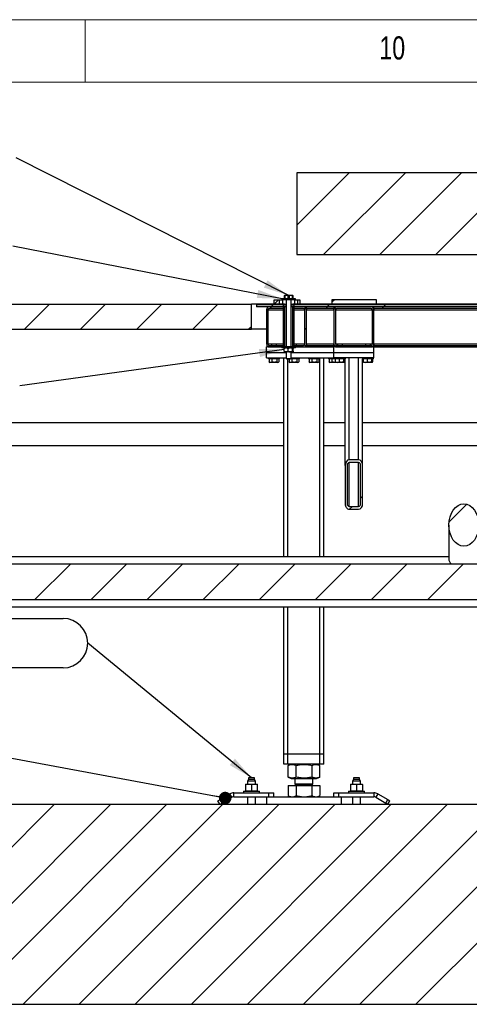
# Model space of a CAD drawing. Header units: millimetres. Extents: x 5 to 589, y 5 to 415.
# Tile 87 of 90: x 442 to 478, y 336 to 415. Entities that reach past the tile are written whole.
import ezdxf

# ---------------------------------------------------------------- set-up
doc = ezdxf.new("R2010")
doc.units = ezdxf.units.MM
doc.layers.add('NOTES', color=6, linetype='Continuous')
doc.layers.add('TRAIT-FINS', color=9, linetype='Continuous')
doc.layers.add('TRAIT-FORT', color=4, linetype='Continuous', lineweight=25)
doc.styles.add('SLDTEXTSTYLE0', font='TXT', dxfattribs={"width": 0.75})
doc.dimstyles.new('SLDDIMSTYLE2', dxfattribs={"dimtxt": 0.18, "dimasz": 2, "dimexe": 0, "dimexo": 0.0625, "dimgap": 0, "dimtad": 0, "dimtih": 1, "dimtoh": 1, "dimdec": 0, "dimrnd": 1e-09, "dimzin": 0, "dimdsep": 46, "dimtxsty": 'Standard', "dimsah": 1, "dimcen": 0.09, "dimadec": 0, "dimazin": 0, "dimtfac": 2, "dimtdec": 0, "dimtofl": 0, "dimtmove": 0, "dimatfit": 3, "dimfxl": 1, "dimfrac": 2, "dimtolj": 1, "dimtzin": 0, "dimarcsym": 0})
doc.dimstyles.new('SLDDIMSTYLE3', dxfattribs={"dimtxt": 0.18, "dimasz": 1, "dimexe": 0, "dimexo": 0.0625, "dimgap": 0, "dimtad": 0, "dimtih": 1, "dimtoh": 1, "dimdec": 0, "dimrnd": 1e-09, "dimzin": 0, "dimdsep": 46, "dimtxsty": 'Standard', "dimblk1": 'DOT', "dimblk2": 'DOT', "dimsah": 1, "dimcen": 0.09, "dimadec": 0, "dimazin": 0, "dimtfac": 1, "dimtdec": 0, "dimtofl": 0, "dimtmove": 0, "dimatfit": 3, "dimldrblk": 'DOT', "dimfxl": 1, "dimfrac": 2, "dimtolj": 1, "dimtzin": 0, "dimarcsym": 0})

# ---------------------------------------------------------------- blocks, each defined once
blk = doc.blocks.new('SW_HATCH_0')
at = {"layer": 'TRAIT-FINS', "color": 0}
for p, q in [((28.069, 50.52), (23.874, 46.325)), ((32.559, 50.52), (26.014, 43.974)), ((37.049, 50.52), (30.504, 43.974)), ((41.539, 50.52), (34.994, 43.974)), ((22.395, 40.356), (22.048, 40.008)), ((26.885, 40.356), (26.681, 40.152)), ((4.079, 40), (2.079, 38)), ((8.569, 40), (6.569, 38)), ((13.059, 40), (11.059, 38)), ((17.549, 40), (15.549, 38)), ((21.559, 39.52), (21.439, 39.4)), ((21.819, 39.78), (21.699, 39.66)), ((21.979, 39.94), (21.819, 39.78)), ((22.039, 40), (21.979, 39.94)), ((26.31, 39.78), (26.19, 39.66)), ((26.47, 39.94), (26.31, 39.78)), ((26.53, 40), (26.47, 39.94)), ((30.8, 39.78), (30.68, 39.66)), ((30.96, 39.94), (30.8, 39.78)), ((31.02, 40), (30.96, 39.94)), ((30.039, 39.02), (29.919, 38.9)), ((20.239, 38.2), (20.039, 38)), ((24.639, 38.11), (24.519, 37.99)), ((23.64, 37.11), (23.52, 36.99)), ((27.72, 36.7), (27.6, 36.58)), ((29.139, 24.649), (28.979, 24.489)), ((28.315, 23.825), (28.089, 23.598)), ((37.47, 24), (36.052, 22.582)), ((5.774, 19.244), (2.885, 16.356)), ((10.264, 19.244), (7.375, 16.356)), ((14.754, 19.244), (11.866, 16.356)), ((19.244, 19.244), (16.356, 16.356)), ((23.734, 19.244), (20.846, 16.356)), ((28.225, 19.244), (25.336, 16.356)), ((32.715, 19.244), (29.826, 16.356)), ((37.205, 19.244), (34.316, 16.356)), ((4.49, 0), (-3.761, -8.251)), ((8.98, 0), (-3.761, -12.741)), ((13.47, 0), (-2.53, -16)), ((17.961, 0), (1.961, -16)), ((35.921, 0), (19.921, -16)), ((40.411, 0), (24.411, -16)), ((44.901, 0), (28.901, -16)), ((22.451, 0), (6.451, -16)), ((26.941, 0), (10.941, -16)), ((31.431, 0), (15.431, -16)), ((49.391, 0), (33.391, -16))]:
    blk.add_line(p, q, dxfattribs=at)
blk = doc.blocks.new('_Dot')
at = {"color": 0, "linetype": 'ByBlock', "lineweight": -2}
blk.add_line((-0.5, 0), (-1, 0), dxfattribs=at)
at = {"color": 0, "linetype": 'ByBlock', "const_width": 0.5}
blk.add_lwpolyline([(-0.25, 0, 1), (0.25, 0, 1)], format="xyb", close=True, dxfattribs=at)
blk = doc.blocks.new('SW_NOTE_7')
at = {"layer": 'NOTES', "color": 0}
for p, q in [((-54.428, 1.975), (-1.975, 1.975)), ((-1.975, -1.975), (-54.428, -1.975))]:
    blk.add_line(p, q, dxfattribs=at)
for centre, start, end in [((-54.428, 0), 90, 270), ((-1.975, 0), 270, 90)]:
    blk.add_arc(centre, 1.975, start, end, dxfattribs=at)
at = {"layer": 'NOTES', "color": 0, "insert": (-28.278, 1.589), "char_height": 3, "attachment_point": 2, "style": 'SLDTEXTSTYLE0'}
blk.add_mtext('Cheville HSA M16x137 HILTI', dxfattribs=at)

msp = doc.modelspace()

# ---------------------------------------------------------------- linework, layer by layer
at = {"color": 7, "linetype": 'Continuous', "lineweight": 18}
for p, q in [((589, 415), (5, 415)), ((447, 410), (447, 415)), ((584, 410), (10, 410))]:
    msp.add_line(p, q, dxfattribs=at)
at = {"layer": 'TRAIT-FORT', "color": 4, "linetype": 'Continuous', "lineweight": 25}
for p, q in [((463.942, 402.762), (463.942, 396.217)), ((517.996, 402.762), (463.942, 402.762)), ((463.942, 396.217), (517.996, 396.217)), ((436.307, 392.242), (460.307, 392.242)), ((460.307, 390.242), (460.307, 392.242)), ((460.707, 392.242), (460.307, 392.242)), ((460.707, 392.242), (460.707, 392.182)), ((462.867, 392.242), (460.707, 392.242)), ((462.115, 392.598), (462.558, 392.598)), ((462.115, 392.242), (462.115, 392.598)), ((462.115, 392.242), (462.558, 392.242)), ((462.558, 392.242), (462.558, 392.598)), ((462.558, 392.598), (462.747, 392.598)), ((462.747, 392.678), (462.747, 392.598)), ((463.827, 392.678), (462.747, 392.678)), ((463.827, 392.598), (462.747, 392.598)), ((462.798, 392.598), (462.798, 392.242)), ((462.867, 392.182), (462.867, 392.242)), ((462.943, 392.242), (462.867, 392.242)), ((462.943, 392.242), (463.087, 392.242)), ((462.988, 392.958), (462.947, 392.947)), ((462.947, 392.938), (462.982, 392.938)), ((462.947, 392.678), (462.947, 392.938)), ((462.982, 392.938), (462.982, 392.678)), ((462.988, 392.958), (463.586, 392.958)), ((463.087, 392.598), (463.087, 388.822)), ((463.252, 392.938), (463.322, 392.938)), ((463.252, 392.678), (463.252, 392.938)), ((463.322, 392.938), (463.322, 392.678)), ((463.487, 388.822), (463.487, 392.598)), ((463.487, 392.242), (463.631, 392.242)), ((463.627, 392.947), (463.586, 392.958)), ((463.592, 392.938), (463.627, 392.938)), ((463.592, 392.678), (463.592, 392.938)), ((463.627, 392.938), (463.627, 392.678)), ((463.707, 392.242), (463.631, 392.242)), ((463.707, 392.242), (463.707, 392.182)), ((466.749, 392.242), (463.707, 392.242)), ((463.748, 392.598), (463.748, 392.242)), ((463.827, 392.598), (463.827, 392.678)), ((463.827, 392.598), (463.988, 392.598)), ((463.988, 392.598), (463.988, 392.242)), ((463.988, 392.598), (464.176, 392.598)), ((463.988, 392.242), (464.176, 392.242)), ((464.176, 392.598), (464.176, 392.242)), ((466.749, 392.598), (466.749, 392.242)), ((470.304, 392.598), (466.749, 392.598)), ((470.304, 392.242), (466.749, 392.242)), ((470.304, 392.242), (470.304, 392.598)), ((511.645, 392.242), (470.304, 392.242)), ((462.867, 392.182), (460.707, 392.182)), ((460.707, 392.182), (460.707, 392.022)), ((462.867, 392.022), (460.707, 392.022)), ((461.507, 391.782), (461.507, 389.062)), ((461.627, 391.782), (461.627, 389.062)), ((461.627, 391.782), (462.867, 391.782)), ((462.867, 392.022), (461.747, 392.022)), ((462.867, 391.902), (461.747, 391.902)), ((462.867, 392.182), (463.087, 392.182)), ((462.867, 392.022), (462.867, 392.182)), ((462.867, 388.822), (462.867, 392.022)), ((462.987, 392.022), (462.867, 392.022)), ((462.867, 391.902), (462.867, 392.022)), ((462.987, 388.822), (462.987, 392.022)), ((463.087, 392.022), (462.987, 392.022)), ((463.487, 392.182), (463.707, 392.182)), ((463.587, 392.022), (463.487, 392.022)), ((463.587, 392.022), (463.587, 388.822)), ((463.707, 392.022), (463.587, 392.022)), ((518.243, 392.182), (463.707, 392.182)), ((463.707, 392.182), (463.707, 392.022)), ((463.707, 392.022), (463.707, 388.822)), ((463.707, 392.022), (463.707, 391.902)), ((464.467, 392.022), (463.707, 392.022)), ((518.243, 392.022), (463.707, 392.022)), ((464.467, 391.902), (463.707, 391.902)), ((463.707, 391.782), (464.587, 391.782)), ((464.587, 389.062), (464.587, 391.782)), ((464.707, 391.902), (464.707, 392.022)), ((466.907, 392.022), (464.707, 392.022)), ((466.907, 391.902), (464.707, 391.902)), ((464.707, 391.902), (464.707, 391.782)), ((464.707, 391.782), (466.907, 391.782)), ((464.707, 389.062), (464.707, 391.782)), ((466.907, 392.022), (466.907, 391.902)), ((466.907, 391.782), (466.907, 391.902)), ((466.907, 391.782), (466.907, 389.062)), ((467.027, 391.782), (467.027, 389.062)), ((467.027, 391.782), (469.987, 391.782)), ((469.867, 392.022), (467.147, 392.022)), ((469.867, 391.902), (467.147, 391.902)), ((469.987, 389.062), (469.987, 391.782)), ((511.707, 392.022), (470.107, 392.022)), ((470.107, 391.902), (470.107, 392.022)), ((511.707, 391.902), (470.107, 391.902)), ((470.107, 391.902), (470.107, 391.782)), ((470.107, 391.782), (511.707, 391.782)), ((470.107, 389.062), (470.107, 391.782)), ((436.307, 390.242), (460.307, 390.242)), ((461.507, 390.242), (460.307, 390.242)), ((461.747, 388.822), (461.507, 388.822)), ((461.507, 388.342), (461.507, 388.822)), ((463.087, 388.342), (461.507, 388.342)), ((461.507, 387.942), (461.507, 388.342)), ((461.627, 389.062), (461.935, 389.062)), ((461.747, 388.942), (462.867, 388.942)), ((461.747, 388.822), (462.867, 388.822)), ((461.935, 389.062), (461.907, 389.034)), ((461.907, 389.034), (461.907, 388.942)), ((461.945, 389.034), (461.907, 389.034)), ((461.935, 389.062), (461.968, 389.062)), ((462.307, 389.034), (461.945, 389.034)), ((461.968, 389.062), (462.279, 389.062)), ((462.307, 389.034), (462.279, 389.062)), ((462.279, 389.062), (462.867, 389.062)), ((462.307, 388.942), (462.307, 389.034)), ((462.747, 388.822), (462.747, 388.742)), ((463.827, 388.822), (462.747, 388.822)), ((463.827, 388.742), (462.747, 388.742)), ((462.867, 388.822), (462.867, 388.942)), ((462.987, 388.822), (462.867, 388.822)), ((462.924, 388.474), (462.924, 388.689)), ((462.947, 388.742), (462.942, 388.737)), ((463.08, 388.422), (462.947, 388.422)), ((462.987, 388.822), (463.087, 388.822)), ((463.417, 388.422), (463.08, 388.422)), ((463.087, 388.422), (463.087, 387.907)), ((463.236, 388.474), (463.236, 388.689)), ((463.624, 388.422), (463.417, 388.422)), ((463.487, 388.822), (463.587, 388.822)), ((463.487, 387.907), (463.487, 388.422)), ((466.907, 388.342), (463.487, 388.342)), ((463.707, 388.822), (463.587, 388.822)), ((463.598, 388.474), (463.598, 388.689)), ((463.632, 388.737), (463.627, 388.742)), ((463.637, 388.727), (463.65, 388.689)), ((463.65, 388.474), (463.65, 388.689)), ((463.707, 389.062), (463.879, 389.062)), ((463.907, 389.034), (463.707, 389.034)), ((463.707, 388.942), (463.707, 388.822)), ((463.707, 388.942), (464.467, 388.942)), ((463.707, 388.822), (464.467, 388.822)), ((463.827, 388.742), (463.827, 388.822)), ((463.907, 389.034), (463.879, 389.062)), ((463.879, 389.062), (464.587, 389.062)), ((463.907, 388.942), (463.907, 389.034)), ((464.467, 388.822), (464.707, 388.822)), ((464.707, 389.062), (466.907, 389.062)), ((464.707, 389.062), (464.707, 388.942)), ((464.707, 388.822), (464.707, 388.942)), ((464.707, 388.942), (466.907, 388.942)), ((464.707, 388.822), (466.907, 388.822)), ((466.907, 388.942), (466.907, 389.062)), ((466.907, 388.942), (466.907, 388.822)), ((467.147, 388.822), (466.907, 388.822)), ((466.907, 388.342), (466.907, 388.822)), ((470.107, 388.342), (466.907, 388.342)), ((466.907, 387.942), (466.907, 388.342)), ((467.027, 389.062), (467.215, 389.062)), ((467.147, 388.942), (469.867, 388.942)), ((467.147, 388.822), (469.867, 388.822)), ((467.215, 389.062), (467.187, 389.034)), ((467.187, 389.034), (467.187, 388.942)), ((467.257, 389.034), (467.187, 389.034)), ((467.215, 389.062), (467.275, 389.062)), ((467.587, 389.034), (467.257, 389.034)), ((467.275, 389.062), (467.559, 389.062)), ((467.587, 389.034), (467.559, 389.062)), ((467.559, 389.062), (469.455, 389.062)), ((467.587, 388.942), (467.587, 389.034)), ((469.455, 389.062), (469.427, 389.034)), ((469.427, 389.034), (469.427, 388.942)), ((469.497, 389.034), (469.427, 389.034)), ((469.455, 389.062), (469.515, 389.062)), ((469.827, 389.034), (469.497, 389.034)), ((469.515, 389.062), (469.799, 389.062)), ((469.827, 389.034), (469.799, 389.062)), ((469.799, 389.062), (469.987, 389.062)), ((469.827, 388.942), (469.827, 389.034)), ((470.107, 388.822), (469.867, 388.822)), ((470.107, 389.062), (511.707, 389.062)), ((470.107, 389.062), (470.107, 388.942)), ((470.107, 388.942), (511.707, 388.942)), ((470.107, 388.822), (470.107, 388.942)), ((470.107, 388.822), (511.707, 388.822)), ((470.107, 388.342), (470.107, 388.822)), ((470.107, 387.942), (470.107, 388.342)), ((461.507, 387.942), (463.087, 387.942)), ((461.667, 387.942), (461.667, 387.862)), ((461.927, 387.862), (461.667, 387.862)), ((461.716, 387.862), (461.716, 387.623)), ((461.735, 387.612), (461.716, 387.623)), ((461.735, 387.611), (461.784, 387.582)), ((461.846, 387.582), (461.784, 387.582)), ((462.43, 387.582), (461.846, 387.582)), ((462.547, 387.862), (461.927, 387.862)), ((461.949, 387.862), (461.949, 387.623)), ((462.339, 387.862), (462.339, 387.623)), ((462.43, 387.582), (462.478, 387.611)), ((462.497, 387.862), (462.497, 387.623)), ((462.547, 387.862), (462.547, 387.942)), ((462.907, 372.042), (462.907, 387.942)), ((463.087, 387.907), (463.137, 387.878)), ((463.087, 387.907), (463.487, 387.907)), ((463.137, 387.878), (463.437, 387.878)), ((463.227, 372.042), (463.227, 387.878)), ((463.267, 387.878), (463.267, 387.862)), ((463.527, 387.862), (463.267, 387.862)), ((463.316, 387.862), (463.316, 387.623)), ((463.335, 387.612), (463.316, 387.623)), ((463.335, 387.611), (463.384, 387.582)), ((463.446, 387.582), (463.384, 387.582)), ((463.437, 387.878), (463.487, 387.907)), ((464.03, 387.582), (463.446, 387.582)), ((463.487, 387.942), (466.907, 387.942)), ((464.147, 387.862), (463.527, 387.862)), ((463.549, 387.862), (463.549, 387.623)), ((463.939, 387.862), (463.939, 387.623)), ((464.03, 387.582), (464.078, 387.611)), ((464.097, 387.862), (464.097, 387.623)), ((464.147, 387.862), (464.147, 387.942)), ((464.867, 387.942), (464.867, 387.862)), ((465.127, 387.862), (464.867, 387.862)), ((464.916, 387.862), (464.916, 387.623)), ((464.935, 387.612), (464.916, 387.623)), ((464.935, 387.611), (464.984, 387.582)), ((465.046, 387.582), (464.984, 387.582)), ((465.63, 387.582), (465.046, 387.582)), ((465.747, 387.862), (465.127, 387.862)), ((465.149, 387.862), (465.149, 387.623)), ((465.539, 387.862), (465.539, 387.623)), ((465.63, 387.582), (465.678, 387.611)), ((465.697, 387.862), (465.697, 387.623)), ((465.747, 387.862), (465.747, 387.942)), ((465.787, 372.042), (465.787, 387.942)), ((466.107, 372.042), (466.107, 387.942)), ((466.467, 387.942), (466.467, 387.862)), ((466.727, 387.862), (466.467, 387.862)), ((466.516, 387.862), (466.516, 387.623)), ((466.535, 387.612), (466.516, 387.623)), ((466.535, 387.611), (466.584, 387.582)), ((466.646, 387.582), (466.584, 387.582)), ((467.064, 387.582), (466.646, 387.582)), ((466.947, 387.862), (466.727, 387.862)), ((466.749, 387.862), (466.749, 387.623)), ((470.107, 387.942), (466.907, 387.942)), ((466.947, 387.942), (466.947, 387.862)), ((467.305, 387.862), (466.947, 387.862)), ((467.017, 387.862), (467.017, 387.623)), ((467.04, 387.596), (467.064, 387.582)), ((467.178, 387.582), (467.064, 387.582)), ((467.71, 387.582), (467.178, 387.582)), ((467.827, 387.862), (467.305, 387.862)), ((467.317, 387.862), (467.317, 387.623)), ((467.686, 387.862), (467.686, 387.623)), ((467.71, 387.582), (467.733, 387.596)), ((467.756, 387.862), (467.756, 387.623)), ((467.807, 379.348), (467.807, 387.862)), ((467.827, 387.862), (467.827, 387.942)), ((468.127, 379.801), (468.127, 387.942)), ((468.887, 379.801), (468.887, 387.942)), ((469.187, 387.942), (469.187, 387.862)), ((469.545, 387.862), (469.187, 387.862)), ((469.207, 379.348), (469.207, 387.862)), ((469.257, 387.862), (469.257, 387.623)), ((469.28, 387.596), (469.304, 387.582)), ((469.418, 387.582), (469.304, 387.582)), ((469.95, 387.582), (469.418, 387.582)), ((470.067, 387.862), (469.545, 387.862)), ((469.557, 387.862), (469.557, 387.623)), ((469.926, 387.862), (469.926, 387.623)), ((469.95, 387.582), (469.973, 387.596)), ((469.996, 387.862), (469.996, 387.623)), ((470.067, 387.862), (470.067, 387.942)), ((462.907, 382.742), (436.307, 382.742)), ((467.807, 382.742), (466.107, 382.742)), ((496.361, 382.742), (469.207, 382.742)), ((436.307, 380.942), (462.907, 380.942)), ((466.107, 380.942), (467.807, 380.942)), ((469.207, 380.942), (497.446, 380.942)), ((468.887, 379.801), (468.127, 379.801)), ((467.807, 379.348), (467.807, 376.293)), ((467.967, 379.348), (467.967, 376.293)), ((468.887, 379.574), (468.127, 379.574)), ((468.127, 376.067), (468.127, 379.574)), ((468.887, 376.067), (468.887, 379.574)), ((469.047, 376.293), (469.047, 379.348)), ((469.207, 376.293), (469.207, 379.348)), ((468.127, 376.067), (468.887, 376.067)), ((468.127, 375.841), (468.887, 375.841)), ((476.107, 374.577), (476.107, 371.836)), ((476.107, 372.042), (436.307, 372.042)), ((436.307, 371.487), (502.387, 371.487)), ((502.387, 368.598), (436.307, 368.598)), ((436.307, 368.042), (482.31, 368.042)), ((462.907, 356.262), (462.907, 368.042)), ((463.227, 356.262), (463.227, 368.042)), ((465.787, 356.262), (465.787, 368.042)), ((466.107, 356.262), (466.107, 368.042)), ((463.227, 356.262), (462.907, 356.262)), ((462.907, 355.462), (462.907, 356.262)), ((465.787, 356.262), (463.227, 356.262)), ((463.227, 355.462), (463.227, 356.262)), ((466.107, 356.262), (465.787, 356.262)), ((465.787, 355.462), (465.787, 356.262)), ((466.107, 355.462), (466.107, 356.262)), ((463.227, 355.462), (462.907, 355.462)), ((465.787, 355.462), (463.227, 355.462)), ((463.246, 355.36), (463.236, 355.357)), ((463.236, 354.408), (463.236, 355.357)), ((463.497, 355.462), (463.245, 355.36)), ((463.885, 354.408), (463.885, 355.357)), ((465.155, 354.408), (465.155, 355.357)), ((465.768, 355.36), (465.516, 355.462)), ((465.777, 354.408), (465.777, 355.357)), ((466.107, 355.462), (465.787, 355.462)), ((459.828, 353.854), (460.068, 353.854)), ((459.828, 353.828), (459.828, 353.309)), ((460.064, 354.222), (459.988, 354.09)), ((459.988, 354.09), (459.988, 353.854)), ((460.628, 354.09), (459.988, 354.09)), ((460.064, 354.362), (460.064, 354.222)), ((460.552, 354.362), (460.064, 354.362)), ((460.552, 354.222), (460.064, 354.222)), ((460.068, 353.854), (460.548, 353.854)), ((460.308, 353.828), (460.308, 353.309)), ((460.548, 353.854), (460.788, 353.854)), ((460.552, 354.222), (460.552, 354.362)), ((460.628, 354.09), (460.552, 354.222)), ((460.628, 353.854), (460.628, 354.09)), ((460.788, 353.309), (460.788, 353.828)), ((463.236, 354.408), (463.246, 354.404)), ((463.236, 353.734), (463.236, 352.941)), ((463.236, 353.734), (463.885, 353.734)), ((463.245, 354.404), (463.497, 354.302)), ((463.484, 353.742), (463.484, 353.734)), ((463.484, 353.742), (465.529, 353.742)), ((463.497, 354.302), (464.013, 354.302)), ((463.787, 354.302), (463.787, 353.869)), ((463.873, 353.869), (463.787, 353.782)), ((463.787, 353.869), (465.227, 353.869)), ((463.787, 353.782), (465.227, 353.782)), ((463.885, 353.734), (463.885, 352.941)), ((463.885, 353.734), (465.155, 353.734)), ((464.013, 354.302), (465.516, 354.302)), ((465.227, 353.782), (465.14, 353.869)), ((465.155, 352.941), (465.155, 353.734)), ((465.155, 353.734), (465.777, 353.734)), ((465.227, 353.869), (465.227, 354.302)), ((465.516, 354.302), (465.768, 354.404)), ((465.529, 353.734), (465.529, 353.742)), ((465.777, 353.734), (465.777, 352.941)), ((468.226, 353.854), (468.466, 353.854)), ((468.226, 353.828), (468.226, 353.309)), ((468.462, 354.222), (468.386, 354.09)), ((468.386, 354.09), (468.386, 353.854)), ((469.026, 354.09), (468.386, 354.09)), ((468.462, 354.362), (468.462, 354.222)), ((468.95, 354.362), (468.462, 354.362)), ((468.95, 354.222), (468.462, 354.222)), ((468.466, 353.854), (468.946, 353.854)), ((468.706, 353.828), (468.706, 353.309)), ((468.946, 353.854), (469.186, 353.854)), ((468.95, 354.222), (468.95, 354.362)), ((469.026, 354.09), (468.95, 354.222)), ((469.026, 353.854), (469.026, 354.09)), ((469.186, 353.828), (469.186, 353.309)), ((457.796, 352.619), (458.588, 353.077)), ((458.748, 352.799), (458.588, 353.077)), ((458.908, 352.842), (458.908, 353.162)), ((458.908, 353.162), (461.708, 353.162)), ((458.908, 352.842), (461.708, 352.842)), ((459.668, 353.282), (459.668, 353.162)), ((459.668, 353.282), (460.948, 353.282)), ((459.988, 352.842), (459.988, 352.242)), ((460.628, 352.242), (460.628, 352.842)), ((460.948, 353.162), (460.948, 353.282)), ((461.547, 352.842), (461.507, 352.802)), ((461.708, 352.842), (461.708, 353.162)), ((461.708, 353.162), (462.108, 353.162)), ((461.708, 352.842), (461.839, 352.842)), ((461.839, 352.842), (467.096, 352.842)), ((462.108, 352.842), (462.108, 353.162)), ((463.245, 352.937), (463.236, 352.941)), ((463.245, 352.936), (463.407, 352.842)), ((465.607, 352.842), (465.768, 352.936)), ((466.906, 352.842), (466.906, 353.162)), ((466.906, 353.162), (467.306, 353.162)), ((467.096, 352.842), (467.306, 352.842)), ((467.306, 352.842), (467.306, 353.162)), ((467.306, 353.162), (470.106, 353.162)), ((467.306, 352.842), (470.106, 352.842)), ((467.507, 352.802), (467.467, 352.842)), ((468.066, 353.282), (468.066, 353.162)), ((468.066, 353.282), (469.346, 353.282)), ((468.386, 352.842), (468.386, 352.242)), ((469.026, 352.242), (469.026, 352.842)), ((469.346, 353.162), (469.346, 353.282)), ((470.106, 353.162), (470.106, 352.842)), ((470.426, 353.077), (470.266, 352.799)), ((470.426, 353.077), (471.217, 352.619)), ((436.307, 352.242), (556.307, 352.242)), ((457.623, 352.519), (457.796, 352.619)), ((457.783, 352.242), (457.623, 352.519)), ((457.783, 352.242), (457.956, 352.342)), ((457.956, 352.342), (457.796, 352.619)), ((457.956, 352.342), (458.748, 352.799)), ((461.507, 352.802), (461.507, 352.242)), ((467.507, 352.802), (461.507, 352.802)), ((467.507, 352.242), (467.507, 352.802)), ((470.266, 352.799), (471.057, 352.342)), ((471.057, 352.342), (471.217, 352.619)), ((471.057, 352.342), (471.23, 352.242)), ((471.217, 352.619), (471.39, 352.519)), ((471.23, 352.242), (471.39, 352.519)), ((436.307, 336.242), (556.307, 336.242))]:
    msp.add_line(p, q, dxfattribs=at)
for centre, radius, start, end in [((461.747, 391.782), 0.24, 90, 180), ((461.747, 391.782), 0.12, 90, 180), ((464.467, 391.782), 0.24, 0, 90), ((464.467, 391.782), 0.12, 0, 90), ((467.147, 391.782), 0.24, 90, 180), ((467.147, 391.782), 0.12, 90, 180), ((469.867, 391.782), 0.24, 0, 90), ((469.867, 391.782), 0.12, 0, 90), ((461.747, 389.062), 0.24, 180, 270), ((461.747, 389.062), 0.12, 180, 270), ((464.467, 389.062), 0.12, 270, 0), ((464.467, 389.062), 0.24, 270, 0), ((467.147, 389.062), 0.24, 180, 270), ((467.147, 389.062), 0.12, 180, 270), ((469.867, 389.062), 0.24, 270, 0), ((469.867, 389.062), 0.12, 270, 0), ((463.747, 353.782), 0.04, 270, 0), ((465.267, 353.782), 0.04, 180, 270), ((458.908, 352.522), 0.64, 90, 120), ((458.908, 352.522), 0.32, 90, 120), ((470.106, 352.522), 0.64, 60, 90), ((470.106, 352.522), 0.32, 60, 90)]:
    msp.add_arc(centre, radius, start, end, dxfattribs=at)
for centre, major_axis, start_param, end_param in [((468.127, 379.348), (0, 0.453), 0, 1.570796), ((468.887, 379.348), (0, 0.453), 4.712389, 6.283185), ((468.127, 379.348), (0, 0.226), 0, 1.570796), ((468.887, 379.348), (0, 0.226), 4.712389, 6.283185), ((468.127, 376.293), (0, 0.453), 1.570796, 3.141593), ((468.127, 376.293), (0, 0.226), 1.570796, 3.141593), ((468.887, 376.293), (0, 0.453), 3.141593, 4.712389), ((468.887, 376.293), (0, 0.226), 3.141593, 4.712389)]:
    msp.add_ellipse(centre, major_axis=major_axis, ratio=0.707107, start_param=start_param, end_param=end_param, dxfattribs=at)
msp.add_ellipse((477.307, 374.577), major_axis=(0, 1.697), ratio=0.707107, dxfattribs=at)
for points, knots in [([(462.947, 392.938), (462.947, 392.938), (462.947, 392.94), (462.947, 392.943), (462.947, 392.945), (462.947, 392.947), (462.947, 392.947), (462.947, 392.947)], [0, 0, 0, 0, 0.061449, 0.301831, 0.542361, 0.783406, 1, 1, 1, 1]), ([(463.252, 392.938), (463.23, 392.94), (463.185, 392.945), (463.118, 392.948), (463.05, 392.946), (463.005, 392.94), (462.982, 392.938)], [0, 0, 0, 0, 0.24801, 0.496745, 0.747954, 1, 1, 1, 1]), ([(463.592, 392.938), (463.57, 392.94), (463.525, 392.945), (463.458, 392.948), (463.39, 392.946), (463.345, 392.94), (463.322, 392.938)], [0, 0, 0, 0, 0.2480099, 0.4967448, 0.7479537, 1, 1, 1, 1]), ([(463.627, 392.947), (463.627, 392.947), (463.627, 392.947), (463.627, 392.945), (463.627, 392.943), (463.627, 392.94), (463.627, 392.938), (463.627, 392.938)], [0, 0, 0, 0, 0.206685, 0.450196, 0.69429, 0.93855, 1, 1, 1, 1]), ([(463.08, 388.742), (463.053, 388.739), (462.998, 388.733), (462.949, 388.704), (462.924, 388.689)], [0, 0, 0, 0, 0.503999, 1, 1, 1, 1]), ([(462.944, 388.735), (462.941, 388.733), (462.935, 388.728), (462.928, 388.704), (462.924, 388.689)], [0, 0, 0, 0, 0.363881, 1, 1, 1, 1]), ([(462.924, 388.474), (462.946, 388.462), (462.989, 388.437), (463.043, 388.423), (463.074, 388.422), (463.08, 388.422)], [0, 0, 0, 0, 0.432385, 0.879553, 1, 1, 1, 1]), ([(462.924, 388.474), (462.928, 388.462), (462.935, 388.437), (462.944, 388.423), (462.949, 388.422), (462.95, 388.422)], [0, 0, 0, 0, 0.432385, 0.879553, 1, 1, 1, 1]), ([(463.236, 388.689), (463.215, 388.702), (463.171, 388.727), (463.117, 388.741), (463.087, 388.742), (463.08, 388.742)], [0, 0, 0, 0, 0.4323846, 0.8795531, 1, 1, 1, 1]), ([(463.08, 388.422), (463.107, 388.425), (463.162, 388.431), (463.211, 388.46), (463.236, 388.474)], [0, 0, 0, 0, 0.503999, 1, 1, 1, 1]), ([(463.417, 388.742), (463.414, 388.742), (463.39, 388.742), (463.342, 388.734), (463.284, 388.714), (463.25, 388.696), (463.236, 388.689)], [0, 0, 0, 0, 0.0445586, 0.3932389, 0.754435, 1, 1, 1, 1]), ([(463.236, 388.474), (463.25, 388.467), (463.284, 388.45), (463.341, 388.429), (463.389, 388.422), (463.414, 388.422), (463.417, 388.422)], [0, 0, 0, 0, 0.245569, 0.595239, 0.955441, 1, 1, 1, 1]), ([(463.598, 388.689), (463.577, 388.7), (463.52, 388.73), (463.457, 388.737), (463.417, 388.742)], [0, 0, 0, 0, 0.370627, 1, 1, 1, 1]), ([(463.417, 388.422), (463.457, 388.427), (463.52, 388.434), (463.577, 388.464), (463.598, 388.474)], [0, 0, 0, 0, 0.629373, 1, 1, 1, 1]), ([(463.598, 388.689), (463.602, 388.702), (463.609, 388.727), (463.618, 388.741), (463.623, 388.742), (463.624, 388.742)], [0, 0, 0, 0, 0.432385, 0.879553, 1, 1, 1, 1]), ([(463.624, 388.422), (463.62, 388.425), (463.611, 388.431), (463.603, 388.46), (463.598, 388.474)], [0, 0, 0, 0, 0.5039994, 1, 1, 1, 1]), ([(463.65, 388.474), (463.646, 388.462), (463.639, 388.437), (463.63, 388.423), (463.625, 388.422), (463.624, 388.422)], [0, 0, 0, 0, 0.432385, 0.879553, 1, 1, 1, 1]), ([(461.716, 387.623), (461.746, 387.61), (461.795, 387.59), (461.866, 387.592), (461.914, 387.606), (461.941, 387.619), (461.949, 387.623)], [0, 0, 0, 0, 0.385549, 0.637642, 0.896546, 1, 1, 1, 1]), ([(462.339, 387.623), (462.305, 387.614), (462.237, 387.596), (462.135, 387.59), (462.038, 387.599), (461.979, 387.615), (461.949, 387.623)], [0, 0, 0, 0, 0.264605, 0.534948, 0.765343, 1, 1, 1, 1]), ([(462.339, 387.623), (462.353, 387.614), (462.38, 387.596), (462.421, 387.59), (462.461, 387.599), (462.485, 387.615), (462.497, 387.623)], [0, 0, 0, 0, 0.264605, 0.534948, 0.765343, 1, 1, 1, 1]), ([(463.316, 387.623), (463.346, 387.61), (463.395, 387.59), (463.466, 387.592), (463.514, 387.606), (463.541, 387.619), (463.549, 387.623)], [0, 0, 0, 0, 0.385549, 0.637642, 0.896546, 1, 1, 1, 1]), ([(463.939, 387.623), (463.905, 387.614), (463.837, 387.596), (463.735, 387.59), (463.638, 387.599), (463.579, 387.615), (463.549, 387.623)], [0, 0, 0, 0, 0.264605, 0.534948, 0.765343, 1, 1, 1, 1]), ([(463.939, 387.623), (463.953, 387.614), (463.98, 387.596), (464.021, 387.59), (464.061, 387.599), (464.085, 387.615), (464.097, 387.623)], [0, 0, 0, 0, 0.264605, 0.534948, 0.765343, 1, 1, 1, 1]), ([(464.916, 387.623), (464.946, 387.61), (464.995, 387.59), (465.066, 387.592), (465.114, 387.606), (465.141, 387.619), (465.149, 387.623)], [0, 0, 0, 0, 0.385549, 0.637642, 0.896546, 1, 1, 1, 1]), ([(465.539, 387.623), (465.505, 387.614), (465.437, 387.596), (465.335, 387.59), (465.238, 387.599), (465.179, 387.615), (465.149, 387.623)], [0, 0, 0, 0, 0.264605, 0.534948, 0.765343, 1, 1, 1, 1]), ([(465.539, 387.623), (465.553, 387.614), (465.58, 387.596), (465.621, 387.59), (465.661, 387.599), (465.685, 387.615), (465.697, 387.623)], [0, 0, 0, 0, 0.264605, 0.534948, 0.765343, 1, 1, 1, 1]), ([(466.516, 387.623), (466.546, 387.61), (466.595, 387.59), (466.666, 387.592), (466.714, 387.606), (466.741, 387.619), (466.749, 387.623)], [0, 0, 0, 0, 0.385549, 0.637642, 0.896546, 1, 1, 1, 1]), ([(467.037, 387.599), (467.001, 387.596), (466.935, 387.589), (466.838, 387.599), (466.779, 387.615), (466.749, 387.623)], [0, 0, 0, 0, 0.367207, 0.680704, 1, 1, 1, 1]), ([(467.041, 387.597), (467.038, 387.598), (467.03, 387.602), (467.022, 387.614), (467.017, 387.623)], [0, 0, 0, 0, 0.320362, 1, 1, 1, 1]), ([(467.017, 387.623), (467.055, 387.61), (467.118, 387.59), (467.21, 387.592), (467.271, 387.606), (467.307, 387.619), (467.317, 387.623)], [0, 0, 0, 0, 0.385549, 0.637642, 0.896546, 1, 1, 1, 1]), ([(467.686, 387.623), (467.654, 387.614), (467.589, 387.596), (467.493, 387.59), (467.401, 387.599), (467.345, 387.615), (467.317, 387.623)], [0, 0, 0, 0, 0.264605, 0.534948, 0.765343, 1, 1, 1, 1]), ([(467.686, 387.623), (467.692, 387.614), (467.705, 387.596), (467.723, 387.59), (467.74, 387.599), (467.751, 387.615), (467.756, 387.623)], [0, 0, 0, 0, 0.264605, 0.534948, 0.765343, 1, 1, 1, 1]), ([(469.281, 387.597), (469.278, 387.598), (469.27, 387.602), (469.262, 387.614), (469.257, 387.623)], [0, 0, 0, 0, 0.320362, 1, 1, 1, 1]), ([(469.257, 387.623), (469.295, 387.61), (469.358, 387.59), (469.45, 387.592), (469.511, 387.606), (469.547, 387.619), (469.557, 387.623)], [0, 0, 0, 0, 0.385549, 0.637642, 0.896546, 1, 1, 1, 1]), ([(469.926, 387.623), (469.894, 387.614), (469.829, 387.596), (469.733, 387.59), (469.641, 387.599), (469.585, 387.615), (469.557, 387.623)], [0, 0, 0, 0, 0.264605, 0.534948, 0.765343, 1, 1, 1, 1]), ([(469.926, 387.623), (469.932, 387.614), (469.945, 387.596), (469.963, 387.59), (469.98, 387.599), (469.991, 387.615), (469.996, 387.623)], [0, 0, 0, 0, 0.264605, 0.534948, 0.765343, 1, 1, 1, 1]), ([(476.109, 371.836), (476.108, 371.831), (476.103, 371.795), (476.126, 371.716), (476.182, 371.604), (476.231, 371.527), (476.268, 371.488), (476.269, 371.487)], [0, 0, 0, 0, 0.060977, 0.407551, 0.693603, 0.988823, 1, 1, 1, 1]), ([(463.236, 355.357), (463.28, 355.373), (463.362, 355.402), (463.482, 355.424), (463.589, 355.428), (463.688, 355.416), (463.785, 355.394), (463.85, 355.37), (463.885, 355.357)], [0, 0, 0, 0, 0.202068, 0.3827, 0.555315, 0.692992, 0.838894, 1, 1, 1, 1]), ([(463.885, 355.357), (463.97, 355.373), (464.13, 355.402), (464.366, 355.424), (464.576, 355.428), (464.77, 355.416), (464.959, 355.394), (465.087, 355.37), (465.155, 355.357)], [0, 0, 0, 0, 0.202068, 0.3827, 0.555315, 0.692992, 0.838894, 1, 1, 1, 1]), ([(465.155, 355.357), (465.196, 355.373), (465.275, 355.402), (465.391, 355.424), (465.493, 355.428), (465.588, 355.416), (465.677, 355.395), (465.737, 355.372), (465.767, 355.36)], [0, 0, 0, 0, 0.205279, 0.388781, 0.564138, 0.704003, 0.852224, 1, 1, 1, 1]), ([(459.828, 353.828), (459.867, 353.835), (459.947, 353.85), (460.027, 353.853), (460.068, 353.854)], [0, 0, 0, 0, 0.498165, 1, 1, 1, 1]), ([(459.828, 353.854), (459.828, 353.853), (459.828, 353.85), (459.828, 353.835), (459.828, 353.828)], [0, 0, 0, 0, 0.497844, 1, 1, 1, 1]), ([(460.068, 353.854), (460.108, 353.853), (460.188, 353.85), (460.268, 353.835), (460.308, 353.828)], [0, 0, 0, 0, 0.497844, 1, 1, 1, 1]), ([(460.308, 353.828), (460.347, 353.835), (460.427, 353.85), (460.507, 353.853), (460.548, 353.854)], [0, 0, 0, 0, 0.498165, 1, 1, 1, 1]), ([(460.548, 353.854), (460.588, 353.853), (460.668, 353.85), (460.748, 353.835), (460.788, 353.828)], [0, 0, 0, 0, 0.497844, 1, 1, 1, 1]), ([(460.788, 353.828), (460.788, 353.835), (460.788, 353.85), (460.788, 353.853), (460.788, 353.854)], [0, 0, 0, 0, 0.498165, 1, 1, 1, 1]), ([(463.885, 354.408), (463.842, 354.392), (463.76, 354.362), (463.639, 354.34), (463.532, 354.337), (463.433, 354.349), (463.337, 354.371), (463.271, 354.395), (463.236, 354.408)], [0, 0, 0, 0, 0.202068, 0.3827, 0.555315, 0.692992, 0.838894, 1, 1, 1, 1]), ([(465.155, 354.408), (465.07, 354.392), (464.91, 354.362), (464.673, 354.34), (464.464, 354.337), (464.27, 354.349), (464.081, 354.371), (463.952, 354.395), (463.885, 354.408)], [0, 0, 0, 0, 0.202068, 0.3827, 0.555315, 0.692992, 0.838894, 1, 1, 1, 1]), ([(465.767, 354.404), (465.729, 354.39), (465.653, 354.362), (465.541, 354.34), (465.438, 354.337), (465.343, 354.349), (465.251, 354.371), (465.188, 354.395), (465.155, 354.408)], [0, 0, 0, 0, 0.189409, 0.372906, 0.54826, 0.688121, 0.836338, 1, 1, 1, 1]), ([(468.226, 353.828), (468.265, 353.835), (468.345, 353.85), (468.425, 353.853), (468.466, 353.854)], [0, 0, 0, 0, 0.4981655, 1, 1, 1, 1]), ([(468.226, 353.854), (468.226, 353.853), (468.226, 353.85), (468.226, 353.835), (468.226, 353.828)], [0, 0, 0, 0, 0.497844, 1, 1, 1, 1]), ([(468.466, 353.854), (468.506, 353.853), (468.586, 353.85), (468.666, 353.835), (468.706, 353.828)], [0, 0, 0, 0, 0.4978438, 1, 1, 1, 1]), ([(468.706, 353.828), (468.745, 353.835), (468.825, 353.85), (468.905, 353.853), (468.946, 353.854)], [0, 0, 0, 0, 0.498165, 1, 1, 1, 1]), ([(468.946, 353.854), (468.986, 353.853), (469.066, 353.85), (469.146, 353.835), (469.186, 353.828)], [0, 0, 0, 0, 0.497844, 1, 1, 1, 1]), ([(469.186, 353.828), (469.186, 353.835), (469.186, 353.85), (469.186, 353.853), (469.186, 353.854)], [0, 0, 0, 0, 0.498165, 1, 1, 1, 1]), ([(460.068, 353.282), (460.028, 353.284), (459.947, 353.286), (459.868, 353.301), (459.828, 353.309)], [0, 0, 0, 0, 0.497844, 1, 1, 1, 1]), ([(459.828, 353.309), (459.828, 353.301), (459.828, 353.286), (459.828, 353.284), (459.828, 353.282)], [0, 0, 0, 0, 0.498165, 1, 1, 1, 1]), ([(460.308, 353.309), (460.268, 353.301), (460.189, 353.286), (460.108, 353.284), (460.068, 353.282)], [0, 0, 0, 0, 0.498165, 1, 1, 1, 1]), ([(460.548, 353.282), (460.508, 353.284), (460.427, 353.286), (460.348, 353.301), (460.308, 353.309)], [0, 0, 0, 0, 0.4978438, 1, 1, 1, 1]), ([(460.788, 353.309), (460.748, 353.301), (460.669, 353.286), (460.588, 353.284), (460.548, 353.282)], [0, 0, 0, 0, 0.4981655, 1, 1, 1, 1]), ([(460.788, 353.282), (460.788, 353.284), (460.788, 353.286), (460.788, 353.301), (460.788, 353.309)], [0, 0, 0, 0, 0.4978437, 1, 1, 1, 1]), ([(463.236, 352.941), (463.289, 352.914), (463.369, 352.874), (463.478, 352.847), (463.533, 352.844), (463.561, 352.842)], [0, 0, 0, 0, 0.495251, 0.746818, 1, 1, 1, 1]), ([(463.561, 352.842), (463.615, 352.847), (463.725, 352.857), (463.831, 352.913), (463.885, 352.941)], [0, 0, 0, 0, 0.494511, 1, 1, 1, 1]), ([(463.885, 352.941), (463.988, 352.914), (464.143, 352.874), (464.357, 352.847), (464.465, 352.844), (464.52, 352.842)], [0, 0, 0, 0, 0.495251, 0.746818, 1, 1, 1, 1]), ([(464.52, 352.842), (464.626, 352.847), (464.841, 352.857), (465.05, 352.913), (465.155, 352.941)], [0, 0, 0, 0, 0.494511, 1, 1, 1, 1]), ([(465.155, 352.941), (465.205, 352.914), (465.282, 352.874), (465.386, 352.847), (465.439, 352.844), (465.466, 352.842)], [0, 0, 0, 0, 0.495251, 0.746818, 1, 1, 1, 1]), ([(465.466, 352.842), (465.518, 352.847), (465.623, 352.857), (465.725, 352.913), (465.777, 352.941)], [0, 0, 0, 0, 0.494511, 1, 1, 1, 1]), ([(468.466, 353.282), (468.425, 353.284), (468.345, 353.286), (468.265, 353.301), (468.226, 353.309)], [0, 0, 0, 0, 0.497844, 1, 1, 1, 1]), ([(468.226, 353.309), (468.226, 353.301), (468.226, 353.286), (468.226, 353.284), (468.226, 353.282)], [0, 0, 0, 0, 0.498165, 1, 1, 1, 1]), ([(468.706, 353.309), (468.666, 353.301), (468.586, 353.286), (468.506, 353.284), (468.466, 353.282)], [0, 0, 0, 0, 0.498165, 1, 1, 1, 1]), ([(468.946, 353.282), (468.905, 353.284), (468.825, 353.286), (468.745, 353.301), (468.706, 353.309)], [0, 0, 0, 0, 0.497844, 1, 1, 1, 1]), ([(469.186, 353.309), (469.146, 353.301), (469.066, 353.286), (468.986, 353.284), (468.946, 353.282)], [0, 0, 0, 0, 0.498165, 1, 1, 1, 1]), ([(469.186, 353.282), (469.186, 353.284), (469.186, 353.286), (469.186, 353.301), (469.186, 353.309)], [0, 0, 0, 0, 0.497844, 1, 1, 1, 1])]:
    msp.add_open_spline(points, degree=3, knots=knots, dxfattribs=at)

# ---------------------------------------------------------------- block references
at = {"layer": 'NOTES', "color": 211}
msp.add_blockref('SW_NOTE_7', (447.207, 365.131), dxfattribs=at)
at = {"layer": 'TRAIT-FINS', "color": 9}
msp.add_blockref('SW_HATCH_0', (440.067, 352.242), dxfattribs=at)

# ---------------------------------------------------------------- texts
at = {"layer": 'NOTES', "color": 211, "insert": (470.542, 413.668), "char_height": 1.8521, "attachment_point": 1, "style": 'SLDTEXTSTYLE0'}
msp.add_mtext('10', dxfattribs=at)

# ---------------------------------------------------------------- leaders
at = {"layer": 'NOTES', "color": 211}
for points, dimstyle in [([(463.232, 392.958), (441.485, 403.96)], 'SLDDIMSTYLE2'), ([(462.756, 392.678), (441.213, 396.875)], 'SLDDIMSTYLE2'), ([(462.924, 388.612), (441.757, 385.704)], 'SLDDIMSTYLE2'), ([(460.32, 354.362), (447.207, 365.131)], 'SLDDIMSTYLE2'), ([(458.205, 352.743), (431.335, 357.706)], 'SLDDIMSTYLE3')]:
    msp.add_leader(points, dimstyle=dimstyle, dxfattribs=at)

doc.saveas('drawing.dxf')
